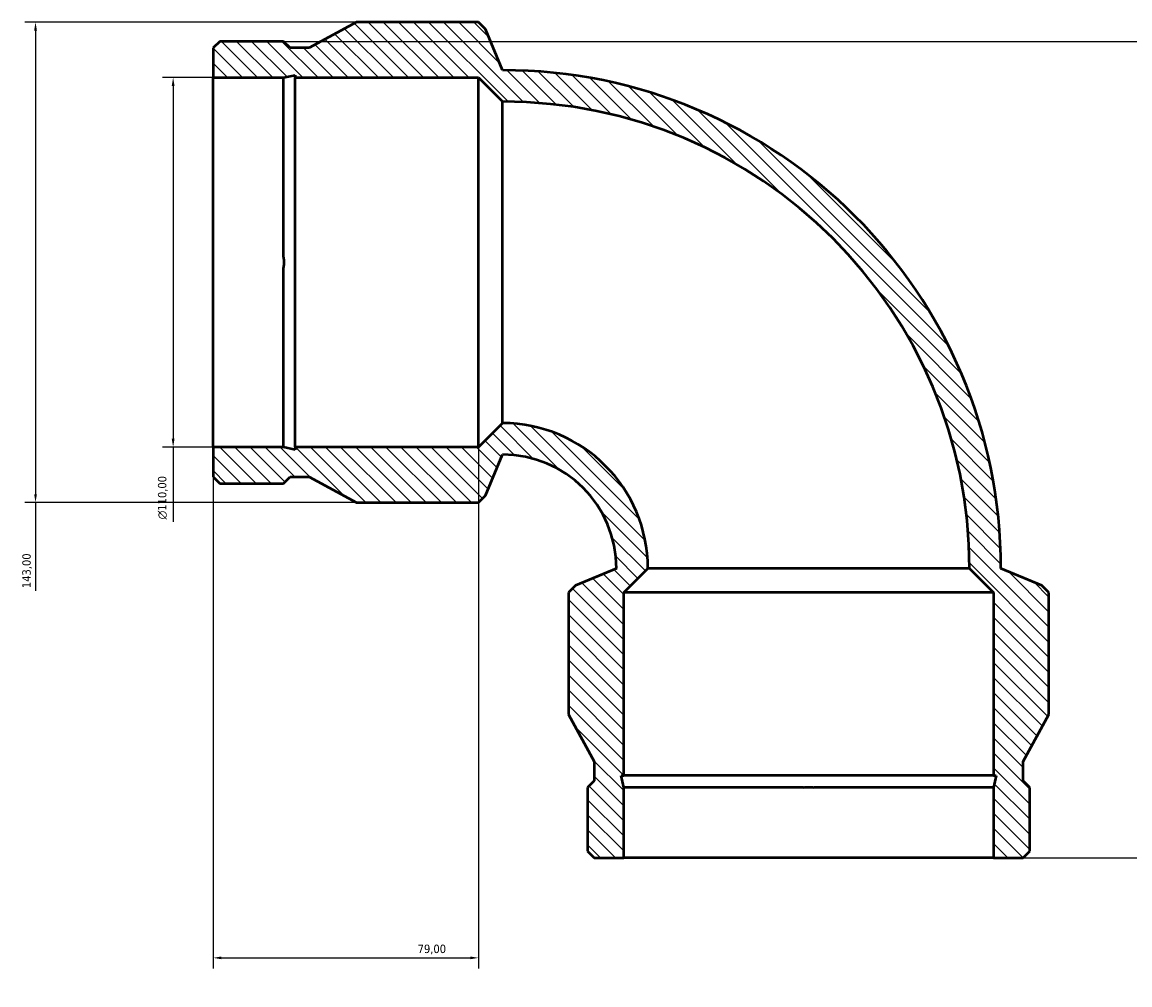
# Model space of a CAD drawing. Header units: millimetres. Extents: x -578 to 1491, y -296 to 1203.
# Tile 2 of 8: x -578 to -248, y 916 to 1203. Entities that reach past the tile are written whole.
import ezdxf

# ---------------------------------------------------------------- set-up
doc = ezdxf.new("R2010")
doc.units = ezdxf.units.MM
for name, color, linetype, lineweight in [('Dimension (ISO)', 7, 'Continuous', 25), ('Hatch (ISO)', 7, 'Continuous', 18), ('Visible (ISO)', 7, 'Continuous', 50)]:
    doc.layers.add(name, color=color, linetype=linetype, lineweight=lineweight)
doc.styles.add('Note Text (ISO)', font='tahoma.ttf')
doc.dimstyles.new('Default (ISO)', dxfattribs={"dimtxt": 2.5, "dimasz": 2.5, "dimexe": 3.175, "dimexo": 0, "dimgap": 0.762, "dimtad": 1, "dimrnd": 1e-08, "dimzin": 0, "dimtxsty": 'Note Text (ISO)', "dimcen": 0.09, "dimdle": 10, "dimclrd": 256, "dimclre": 256, "dimclrt": 232, "dimazin": 0, "dimtfac": 1.40208, "dimtmove": 0, "dimatfit": 3, "dimfxl": 1, "dimtolj": 1, "dimtzin": 0, "dimlwd": -1, "dimlwe": -1, "dimarcsym": 0})

# ---------------------------------------------------------------- blocks, each defined once
blk = doc.blocks.new('*D7')
at = {"layer": 'Defpoints', "color": 0, "transparency": 16777216}
for p in [(-500.32, 1196.78), (-289.04, 953.78), (77.93, 953.78)]:
    blk.add_point(p, dxfattribs=at)
at = {"layer": 'Dimension (ISO)', "transparency": 16777216}
for p, q in [((-500.32, 1196.78), (81.1, 1196.78)), ((77.93, 1194.28), (77.93, 956.28)), ((-289.04, 953.78), (81.1, 953.78)), ((77.93, 953.78), (77.93, 915.97))]:
    blk.add_line(p, q, dxfattribs=at)
for points in [[(77.51, 1194.28), (78.35, 1194.28), (77.93, 1196.78)], [(77.51, 956.28), (78.35, 956.28), (77.93, 953.78)]]:
    blk.add_solid(points, dxfattribs=at)
at = {"layer": 'Dimension (ISO)', "color": 232, "true_color": 0xca0064, "transparency": 16777216, "insert": (73.99, 916.73), "char_height": 2.5, "attachment_point": 1, "rotation": 90, "style": 'Note Text (ISO)'}
blk.add_mtext('\\A1;243,00', dxfattribs=at)
blk = doc.blocks.new('*D8')
at = {"layer": 'Defpoints', "color": 0, "transparency": 16777216}
for p in [(-521.26, 1186), (-533.14, 1076), (-521.26, 1076)]:
    blk.add_point(p, dxfattribs=at)
at = {"layer": 'Dimension (ISO)', "transparency": 16777216}
for p, q in [((-521.26, 1186), (-536.32, 1186)), ((-533.14, 1183.5), (-533.14, 1078.5)), ((-521.26, 1076), (-536.32, 1076)), ((-533.14, 1076), (-533.14, 1053.75))]:
    blk.add_line(p, q, dxfattribs=at)
for points in [[(-533.56, 1183.5), (-532.72, 1183.5), (-533.14, 1186)], [(-533.56, 1078.5), (-532.72, 1078.5), (-533.14, 1076)]]:
    blk.add_solid(points, dxfattribs=at)
at = {"layer": 'Dimension (ISO)', "color": 232, "true_color": 0xca0064, "transparency": 16777216, "insert": (-537.66, 1054.51), "char_height": 2.5, "attachment_point": 1, "rotation": 90, "style": 'Note Text (ISO)'}
blk.add_mtext('\\A1;\\fAIGDT|b0|i0;\\H2.5000;\\ln\\fTahoma|b0|i0;\\H2.5000;110,00', dxfattribs=at)
blk = doc.blocks.new('*D9')
at = {"layer": 'Defpoints', "color": 0, "transparency": 16777216}
for p in [(-478.56, 1202.5), (-574.08, 1059.5), (-478.56, 1059.5)]:
    blk.add_point(p, dxfattribs=at)
at = {"layer": 'Dimension (ISO)', "transparency": 16777216}
for p, q in [((-478.56, 1202.5), (-577.26, 1202.5)), ((-574.08, 1200), (-574.08, 1062)), ((-478.56, 1059.5), (-577.26, 1059.5)), ((-574.08, 1059.5), (-574.08, 1033.29))]:
    blk.add_line(p, q, dxfattribs=at)
for points in [[(-574.5, 1200), (-573.67, 1200), (-574.08, 1202.5)], [(-574.5, 1062), (-573.67, 1062), (-574.08, 1059.5)]]:
    blk.add_solid(points, dxfattribs=at)
at = {"layer": 'Dimension (ISO)', "color": 232, "true_color": 0xca0064, "transparency": 16777216, "insert": (-578.02, 1034.05), "char_height": 2.5, "attachment_point": 1, "rotation": 90, "style": 'Note Text (ISO)'}
blk.add_mtext('\\A1;143,00', dxfattribs=at)
blk = doc.blocks.new('*D10')
at = {"layer": 'Defpoints', "color": 0, "transparency": 16777216}
for p in [(-521.26, 1076), (-442.26, 1076), (-442.26, 924)]:
    blk.add_point(p, dxfattribs=at)
at = {"layer": 'Dimension (ISO)', "transparency": 16777216}
for p, q in [((-521.26, 1076), (-521.26, 920.83)), ((-442.26, 1076), (-442.26, 920.83)), ((-518.76, 924), (-444.76, 924))]:
    blk.add_line(p, q, dxfattribs=at)
for points in [[(-518.76, 924.42), (-518.76, 923.59), (-521.26, 924)], [(-444.76, 924.42), (-444.76, 923.59), (-442.26, 924)]]:
    blk.add_solid(points, dxfattribs=at)
at = {"layer": 'Dimension (ISO)', "color": 232, "true_color": 0xca0064, "transparency": 16777216, "insert": (-460.38, 927.94), "char_height": 2.5, "attachment_point": 1, "style": 'Note Text (ISO)'}
blk.add_mtext('\\A1;79,00', dxfattribs=at)

msp = doc.modelspace()

# ---------------------------------------------------------------- hatches: boundary and pattern name
at = {"layer": 'Hatch (ISO)'}
h = msp.add_hatch(dxfattribs=at)
h.set_pattern_fill('ANSI31', color=256, scale=25.4, angle=90, style=0)
h.set_pattern_definition([(135, (0, 0), (-2.245064, -2.245064), [])])
edge = h.paths.add_edge_path()
edge.add_line((-399.035, 953.782), (-399.035, 974.719))
edge.add_line((-399.035, 974.719), (-399.785, 978.244))
edge.add_line((-399.785, 978.244), (-399.035, 978.244))
edge.add_line((-399.035, 978.244), (-399.035, 1032.782))
edge.add_line((-399.035, 1032.782), (-391.885, 1039.932))
edge.add_ellipse((-435.105, 1039.932), major_axis=(43.22, 0), ratio=1, start_angle=0, end_angle=90)
edge.add_line((-435.105, 1083.152), (-442.255, 1076.002))
edge.add_line((-442.255, 1076.002), (-496.793, 1076.002))
edge.add_line((-496.793, 1076.002), (-496.793, 1075.253))
edge.add_line((-496.793, 1075.253), (-500.319, 1076.002))
edge.add_line((-500.319, 1076.002), (-521.255, 1076.002))
edge.add_line((-521.255, 1076.002), (-521.255, 1067.195))
edge.add_line((-521.255, 1067.195), (-519.282, 1065.222))
edge.add_line((-519.282, 1065.222), (-500.319, 1065.222))
edge.add_line((-500.319, 1065.222), (-498.345, 1067.195))
edge.add_line((-498.345, 1067.195), (-492.618, 1067.195))
edge.add_line((-492.618, 1067.195), (-478.555, 1059.502))
edge.add_line((-478.555, 1059.502), (-442.255, 1059.502))
edge.add_line((-442.255, 1059.502), (-440.161, 1061.596))
edge.add_line((-440.161, 1061.596), (-435.105, 1073.802))
edge.add_ellipse((-435.105, 1039.932), major_axis=(0, 33.87), ratio=1, start_angle=270, end_angle=360, ccw=False)
edge.add_line((-401.235, 1039.932), (-413.441, 1034.876))
edge.add_line((-413.441, 1034.876), (-415.535, 1032.782))
edge.add_line((-415.535, 1032.782), (-415.535, 996.482))
edge.add_line((-415.535, 996.482), (-407.842, 982.419))
edge.add_line((-407.842, 982.419), (-407.842, 976.692))
edge.add_line((-407.842, 976.692), (-409.815, 974.719))
edge.add_line((-409.815, 974.719), (-409.815, 955.755))
edge.add_line((-409.815, 955.755), (-407.842, 953.782))
edge.add_line((-407.842, 953.782), (-399.035, 953.782))
edge = h.paths.add_edge_path()
edge.add_line((-289.035, 974.719), (-289.035, 953.782))
edge.add_line((-289.035, 953.782), (-280.229, 953.782))
edge.add_line((-280.229, 953.782), (-278.255, 955.755))
edge.add_line((-278.255, 955.755), (-278.255, 974.719))
edge.add_line((-278.255, 974.719), (-280.229, 976.692))
edge.add_line((-280.229, 976.692), (-280.229, 982.419))
edge.add_line((-280.229, 982.419), (-272.535, 996.482))
edge.add_line((-272.535, 996.482), (-272.535, 1032.782))
edge.add_line((-272.535, 1032.782), (-274.629, 1034.876))
edge.add_line((-274.629, 1034.876), (-286.835, 1039.932))
edge.add_ellipse((-435.105, 1039.932), major_axis=(148.27, 0), ratio=1, start_angle=0, end_angle=90)
edge.add_line((-435.105, 1188.202), (-440.161, 1200.408))
edge.add_line((-440.161, 1200.408), (-442.255, 1202.502))
edge.add_line((-442.255, 1202.502), (-478.555, 1202.502))
edge.add_line((-478.555, 1202.502), (-492.618, 1194.809))
edge.add_line((-492.618, 1194.809), (-498.345, 1194.809))
edge.add_line((-498.345, 1194.809), (-500.319, 1196.782))
edge.add_line((-500.319, 1196.782), (-519.282, 1196.782))
edge.add_line((-519.282, 1196.782), (-521.255, 1194.809))
edge.add_line((-521.255, 1194.809), (-521.255, 1186.002))
edge.add_line((-521.255, 1186.002), (-500.319, 1186.002))
edge.add_line((-500.319, 1186.002), (-496.793, 1186.751))
edge.add_line((-496.793, 1186.751), (-496.793, 1186.002))
edge.add_line((-496.793, 1186.002), (-442.255, 1186.002))
edge.add_line((-442.255, 1186.002), (-435.105, 1178.852))
edge.add_ellipse((-435.105, 1039.932), major_axis=(0, 138.92), ratio=1, start_angle=270, end_angle=360, ccw=False)
edge.add_line((-296.185, 1039.932), (-289.035, 1032.782))
edge.add_line((-289.035, 1032.782), (-289.035, 978.244))
edge.add_line((-289.035, 978.244), (-288.286, 978.244))
edge.add_line((-288.286, 978.244), (-289.035, 974.719))

# ---------------------------------------------------------------- linework, layer by layer
at = {"layer": 'Visible (ISO)'}
for p, q in [((-478.555, 1202.502), (-492.618, 1194.809)), ((-442.255, 1202.502), (-478.555, 1202.502)), ((-440.161, 1200.408), (-442.255, 1202.502)), ((-435.105, 1188.202), (-440.161, 1200.408)), ((-519.282, 1196.782), (-521.255, 1194.809)), ((-500.319, 1196.782), (-519.282, 1196.782)), ((-498.345, 1194.809), (-500.319, 1196.782)), ((-521.255, 1194.809), (-521.255, 1186.002)), ((-492.618, 1194.809), (-498.345, 1194.809)), ((-500.319, 1186.002), (-496.793, 1186.751)), ((-496.793, 1186.751), (-496.793, 1186.002)), ((-521.255, 1186.002), (-500.319, 1186.002)), ((-521.255, 1076.002), (-521.255, 1186.002)), ((-500.319, 1132.515), (-500.319, 1186.002)), ((-496.793, 1186.002), (-442.255, 1186.002)), ((-496.793, 1076.002), (-496.793, 1186.002)), ((-442.255, 1186.002), (-435.105, 1178.852)), ((-442.255, 1076.002), (-442.255, 1186.002)), ((-435.105, 1083.152), (-435.105, 1178.852)), ((-500.319, 1076.002), (-500.319, 1129.489)), ((-435.105, 1083.152), (-442.255, 1076.002)), ((-500.319, 1076.002), (-521.255, 1076.002)), ((-521.255, 1076.002), (-521.255, 1067.195)), ((-496.793, 1075.253), (-500.319, 1076.002)), ((-442.255, 1076.002), (-496.793, 1076.002)), ((-496.793, 1076.002), (-496.793, 1075.253)), ((-440.161, 1061.596), (-435.105, 1073.802)), ((-521.255, 1067.195), (-519.282, 1065.222)), ((-519.282, 1065.222), (-500.319, 1065.222)), ((-500.319, 1065.222), (-498.345, 1067.195)), ((-498.345, 1067.195), (-492.618, 1067.195)), ((-492.618, 1067.195), (-478.555, 1059.502)), ((-442.255, 1059.502), (-440.161, 1061.596)), ((-478.555, 1059.502), (-442.255, 1059.502)), ((-401.235, 1039.932), (-413.441, 1034.876)), ((-399.035, 1032.782), (-391.885, 1039.932)), ((-296.185, 1039.932), (-391.885, 1039.932)), ((-296.185, 1039.932), (-289.035, 1032.782)), ((-274.629, 1034.876), (-286.835, 1039.932)), ((-413.441, 1034.876), (-415.535, 1032.782)), ((-415.535, 1032.782), (-415.535, 996.482)), ((-399.035, 978.244), (-399.035, 1032.782)), ((-289.035, 1032.782), (-399.035, 1032.782)), ((-289.035, 1032.782), (-289.035, 978.244)), ((-272.535, 1032.782), (-274.629, 1034.876)), ((-272.535, 996.482), (-272.535, 1032.782)), ((-415.535, 996.482), (-407.842, 982.419)), ((-280.229, 982.419), (-272.535, 996.482)), ((-407.842, 982.419), (-407.842, 976.692)), ((-280.229, 976.692), (-280.229, 982.419)), ((-407.842, 976.692), (-409.815, 974.719)), ((-399.035, 974.719), (-399.785, 978.244)), ((-399.785, 978.244), (-399.035, 978.244)), ((-289.035, 978.244), (-399.035, 978.244)), ((-289.035, 978.244), (-288.286, 978.244)), ((-288.286, 978.244), (-289.035, 974.719)), ((-278.255, 974.719), (-280.229, 976.692)), ((-409.815, 974.719), (-409.815, 955.755)), ((-399.035, 953.782), (-399.035, 974.719)), ((-345.548, 974.719), (-399.035, 974.719)), ((-289.035, 974.719), (-342.522, 974.719)), ((-289.035, 974.719), (-289.035, 953.782)), ((-278.255, 955.755), (-278.255, 974.719)), ((-409.815, 955.755), (-407.842, 953.782)), ((-407.842, 953.782), (-399.035, 953.782)), ((-289.035, 953.782), (-399.035, 953.782)), ((-289.035, 953.782), (-280.229, 953.782)), ((-280.229, 953.782), (-278.255, 955.755))]:
    msp.add_line(p, q, dxfattribs=at)
for radius in [148.27, 138.92, 43.22, 33.87]:
    msp.add_arc((-435.105, 1039.932), radius, 0, 90, dxfattribs=at)
for points in [[(-500.319, 1132.515), (-500.239, 1132.006), (-500.2, 1131.497), (-500.2, 1130.507), (-500.239, 1129.998), (-500.319, 1129.489)], [(-345.548, 974.719), (-345.039, 974.799), (-344.53, 974.837), (-343.54, 974.837), (-343.032, 974.799), (-342.522, 974.719)]]:
    msp.add_open_spline(points, degree=3, knots=[4.21760374, 4.21760374, 4.21760374, 4.21760374, 4.36609707, 4.36609707, 4.51459041, 4.51459041, 4.51459041, 4.51459041], dxfattribs=at)

# ---------------------------------------------------------------- dimensions: what is measured, and where the dimension line sits
at = {"layer": 'Dimension (ISO)'}
for base, p1, p2, angle, override, picture, middle in [((-574.083, 1059.502), (-478.555, 1202.502), (-478.555, 1059.502), 90, {"dimdec": 2, "dimtp": 0, "dimtm": 0, "dimtdec": 2, "dimtofl": 0, "dimatfit": 2}, '*D9', (-574.083, 1039.002)), ((77.93, 953.782), (-500.319, 1196.782), (-289.035, 953.782), 270, {"dimdec": 2, "dimtp": 0, "dimtm": 0, "dimtdec": 2, "dimtofl": 0, "dimatfit": 2}, '*D7', (77.93, 921.782)), ((-442.255, 924.002), (-521.255, 1076.002), (-442.255, 1076.002), 180, {"dimdec": 2, "dimtp": 0, "dimtm": 0, "dimtdec": 2, "dimtofl": 0, "dimatfit": 1}, '*D10', (-456.255, 924.002))]:
    dim = msp.add_linear_dim(base=base, p1=p1, p2=p2, angle=angle, dimstyle='Default (ISO)', override=override, dxfattribs=at)
    dim.commit()
    dim.dimension.update_dxf_attribs({"geometry": picture, "text_midpoint": middle, "dimtype": 160})
dim = msp.add_linear_dim(base=(-533.141, 1076.002), p1=(-521.255, 1186.002), p2=(-521.255, 1076.002), angle=90, text='\\fAIGDT|b0|i0;\\H2.5000;\\ln\\fTahoma|b0|i0;\\H2.5000;<>', dimstyle='Default (ISO)', override={"dimdec": 2, "dimtp": 0, "dimtm": 0, "dimtdec": 2, "dimtofl": 0, "dimatfit": 2}, dxfattribs=at)
dim.commit()
dim.dimension.update_dxf_attribs({"geometry": '*D8', "text_midpoint": (-533.141, 1061.002), "dimtype": 160})

doc.saveas('drawing.dxf')
